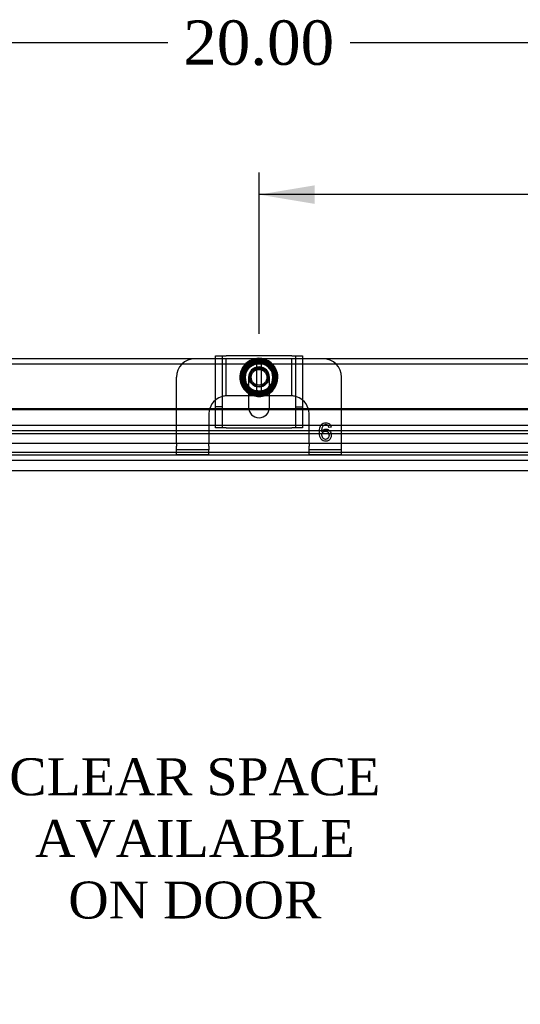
# Model space of a CAD drawing. Header units: inches. Extents: x 0 to 120, y -1 to 80.
# Tile 30 of 64: x 31.34 to 38.11, y 40.53 to 53.85. Entities that reach past the tile are written whole.
import ezdxf
from ezdxf.enums import TextEntityAlignment as Align
from ezdxf.lldxf.tags import DXFTag

# ---------------------------------------------------------------- set-up
doc = ezdxf.new("R2010")
doc.units = ezdxf.units.IN
doc.header["$MEASUREMENT"] = 0
for name, color, linetype in [('COM51497', 7, 'Continuous'), ('COM51498', 7, 'Continuous'), ('COM55380', 7, 'Continuous'), ('COM55430', 7, 'Continuous'), ('COM70220', 7, 'Continuous'), ('Default', 7, 'Continuous'), ('DV3_Default', 7, 'Continuous'), ('SCC19011', 7, 'Continuous'), ('SPR20280', 7, 'Continuous'), ('WAF25367', 7, 'Continuous')]:
    doc.layers.add(name, color=color, linetype=linetype)
doc.styles.add('SEACAD_Times_New_Roman', font='times.ttf')
tags = doc.linetypes.add('HIDDEN2', pattern=[0.1875, 0.125, -0.0625]).pattern_tags.tags
tags[6:7] = [DXFTag(74, 4), DXFTag(75, 0), DXFTag(340, '0'), DXFTag(46, 0.0), DXFTag(50, 0.0), DXFTag(44, 0.0), DXFTag(45, 0.0)]
tags[4:5] = [DXFTag(74, 4), DXFTag(75, 0), DXFTag(340, '0'), DXFTag(46, 0.0), DXFTag(50, 0.0), DXFTag(44, 0.0), DXFTag(45, 0.0)]
doc.dimstyles.new('HAMMOND_(STH_-_120x80)', dxfattribs={"dimtxt": 0.6, "dimasz": 0.75, "dimexe": 0.3, "dimexo": 0.3, "dimgap": 0.15, "dimtad": 0, "dimtih": 1, "dimtoh": 1, "dimzin": 0, "dimdsep": 46, "dimtxsty": 'SEACAD_Times_New_Roman', "dimblk1": '_SE_FILLED', "dimblk2": '_SE_FILLED', "dimsah": 1, "dimcen": 0.3, "dimadec": 0, "dimazin": 0, "dimtfac": 0.8, "dimtofl": 0, "dimtmove": 1, "dimatfit": 3, "dimfxl": 1, "dimtolj": 1, "dimtzin": 0, "dimarcsym": 0})

# ---------------------------------------------------------------- blocks, each defined once
blk = doc.blocks.new('SE2')
at = {"layer": 'COM51497', "color": 7, "linetype": 'Continuous'}
for p, q in [((33.989, 49.301), (34.132, 49.301)), ((33.989, 48.365), (33.989, 49.301)), ((35.023, 49.301), (34.132, 49.301)), ((35.023, 49.301), (35.166, 49.301)), ((35.166, 49.301), (35.166, 48.365)), ((34.437, 48.806), (34.437, 48.606)), ((34.718, 48.606), (34.718, 48.806))]:
    blk.add_line(p, q, dxfattribs=at)
at = {"layer": 'COM51497', "color": 7, "linetype": 'HIDDEN2'}
for p, q in [((34.084, 48.331), (34.084, 49.301)), ((35.071, 49.301), (35.071, 48.331)), ((34.437, 49.012), (34.437, 48.806)), ((34.718, 48.806), (34.718, 49.012)), ((35.165, 49.128), (35.166, 49.128)), ((34.084, 48.615), (33.989, 48.615)), ((35.071, 48.615), (35.166, 48.615)), ((33.989, 48.331), (33.989, 48.365)), ((35.166, 48.365), (35.166, 48.331)), ((34.132, 48.331), (33.989, 48.331)), ((34.132, 48.331), (35.023, 48.331)), ((35.166, 48.331), (35.023, 48.331))]:
    blk.add_line(p, q, dxfattribs=at)
blk.add_arc((34.578, 49.012), 0.141, 0, 180, dxfattribs=at)
at = {"layer": 'COM51497', "color": 7, "linetype": 'Continuous'}
blk.add_arc((34.578, 48.606), 0.141, 180, 0, dxfattribs=at)
at = {"layer": 'COM51498', "color": 7, "linetype": 'Continuous'}
for p, q in [((33.989, 49.262), (33.712, 49.262)), ((35.443, 49.262), (35.166, 49.262)), ((33.462, 48.59), (33.462, 49.012)), ((35.693, 48.59), (35.693, 49.012)), ((34.512, 48.762), (34.437, 48.762)), ((34.718, 48.762), (34.647, 48.762))]:
    blk.add_line(p, q, dxfattribs=at)
at = {"layer": 'COM51498', "color": 7, "linetype": 'HIDDEN2'}
for p, q in [((34.085, 49.262), (33.989, 49.262)), ((34.133, 49.262), (34.085, 49.262)), ((34.138, 49.262), (34.133, 49.262)), ((34.133, 48.762), (34.133, 49.262)), ((34.281, 49.262), (34.138, 49.262)), ((34.522, 49.262), (34.281, 49.262)), ((34.875, 49.262), (34.624, 49.262)), ((35.018, 49.262), (34.875, 49.262)), ((35.023, 49.262), (35.018, 49.262)), ((35.071, 49.262), (35.023, 49.262)), ((35.023, 48.762), (35.023, 49.262)), ((35.166, 49.262), (35.071, 49.262)), ((34.149, 48.762), (34.138, 48.762)), ((34.281, 48.762), (34.149, 48.762)), ((34.437, 48.762), (34.281, 48.762)), ((34.875, 48.762), (34.718, 48.762)), ((35.006, 48.762), (34.875, 48.762)), ((35.018, 48.762), (35.006, 48.762)), ((33.462, 48.114), (33.462, 48.59)), ((33.899, 48.512), (33.899, 48.114)), ((35.256, 48.114), (35.256, 48.512)), ((35.693, 48.114), (35.693, 48.59)), ((35.551, 48.337), (35.521, 48.334)), ((33.462, 48.114), (33.462, 48.08)), ((33.462, 48.03), (33.462, 48.08)), ((33.899, 48.08), (33.899, 48.114)), ((33.899, 48.08), (33.899, 48.03)), ((35.256, 48.114), (35.256, 48.08)), ((35.256, 48.03), (35.256, 48.08)), ((35.693, 48.08), (35.693, 48.114)), ((35.693, 48.03), (35.693, 48.08)), ((33.899, 48.03), (33.462, 48.03)), ((33.462, 47.963), (33.462, 48.03)), ((33.899, 47.963), (33.462, 47.963)), ((33.899, 47.963), (33.899, 48.03)), ((35.693, 48.03), (35.256, 48.03)), ((35.256, 47.963), (35.256, 48.03)), ((35.693, 47.963), (35.256, 47.963)), ((35.693, 47.963), (35.693, 48.03))]:
    blk.add_line(p, q, dxfattribs=at)
for radius in [0.195, 0.125, 0.106]:
    blk.add_circle((34.578, 49.012), radius, dxfattribs=at)
at = {"layer": 'COM51498', "color": 7, "linetype": 'Continuous'}
for centre, start, end in [((33.712, 49.012), 90, 180), ((35.443, 49.012), 0, 90), ((34.149, 48.512), 129.9324, 161.9957), ((35.006, 48.512), 18.0043, 50.0676)]:
    blk.add_arc(centre, 0.25, start, end, dxfattribs=at)
at = {"layer": 'COM51498', "color": 7, "linetype": 'HIDDEN2'}
for centre, start, end in [((34.149, 48.512), 105.0028, 129.9324), ((34.149, 48.512), 93.8357, 105.0028), ((34.149, 48.512), 92.6763, 93.8357), ((35.006, 48.512), 86.1643, 87.3237), ((35.006, 48.512), 74.9972, 86.1643), ((35.006, 48.512), 50.0676, 74.9972), ((34.149, 48.512), 161.9957, 180), ((35.006, 48.512), 0, 18.0043)]:
    blk.add_arc(centre, 0.25, start, end, dxfattribs=at)
for points, knots in [([(35.424, 48.278), (35.431, 48.289), (35.44, 48.297), (35.45, 48.303), (35.461, 48.308), (35.472, 48.311), (35.503, 48.311), (35.52, 48.303), (35.534, 48.288), (35.548, 48.274), (35.555, 48.255), (35.555, 48.216), (35.552, 48.202), (35.545, 48.188), (35.539, 48.175), (35.53, 48.165), (35.518, 48.158), (35.506, 48.151), (35.493, 48.148), (35.454, 48.148), (35.433, 48.157), (35.402, 48.194), (35.394, 48.224), (35.394, 48.314), (35.403, 48.348), (35.42, 48.37), (35.435, 48.388), (35.456, 48.398), (35.501, 48.398), (35.517, 48.392), (35.529, 48.382), (35.542, 48.371), (35.549, 48.356), (35.551, 48.337)], [0, 0, 0, 0, 0.047848, 0.047848, 0.047848, 0.091234, 0.091234, 0.167467, 0.167467, 0.167467, 0.251489, 0.251489, 0.307308, 0.307308, 0.307308, 0.361378, 0.361378, 0.361378, 0.427535, 0.427535, 0.538766, 0.538766, 0.649997, 0.649997, 0.774014, 0.774014, 0.774014, 0.865472, 0.865472, 0.932923, 0.932923, 0.932923, 1, 1, 1, 1]), ([(35.521, 48.334), (35.519, 48.346), (35.515, 48.355), (35.51, 48.36), (35.502, 48.369), (35.492, 48.373), (35.47, 48.373), (35.462, 48.37), (35.454, 48.365), (35.445, 48.358), (35.438, 48.348), (35.432, 48.335), (35.427, 48.321), (35.424, 48.302), (35.424, 48.278)], [0, 0, 0, 0, 0.153649, 0.153649, 0.153649, 0.336794, 0.336794, 0.482815, 0.482815, 0.482815, 0.688895, 0.688895, 0.688895, 1, 1, 1, 1]), ([(35.428, 48.231), (35.428, 48.221), (35.43, 48.211), (35.439, 48.192), (35.445, 48.185), (35.461, 48.175), (35.469, 48.172), (35.478, 48.173), (35.491, 48.173), (35.502, 48.178), (35.511, 48.188), (35.52, 48.198), (35.524, 48.212), (35.524, 48.246), (35.52, 48.259), (35.511, 48.269), (35.502, 48.279), (35.491, 48.284), (35.463, 48.284), (35.452, 48.279), (35.433, 48.259), (35.428, 48.247), (35.428, 48.231)], [0, 0, 0, 0, 0.086691, 0.086691, 0.173381, 0.173381, 0.260072, 0.260072, 0.260072, 0.37344, 0.37344, 0.37344, 0.5092, 0.5092, 0.639932, 0.639932, 0.639932, 0.762812, 0.762812, 0.881406, 0.881406, 1, 1, 1, 1])]:
    blk.add_open_spline(points, degree=3, knots=knots, dxfattribs=at)
at = {"layer": 'COM55380', "color": 7, "linetype": 'Continuous'}
for p, q in [((33.712, 49.262), (24.656, 49.262)), ((44.5, 49.262), (35.443, 49.262))]:
    blk.add_line(p, q, dxfattribs=at)
at = {"layer": 'COM55380', "color": 7, "linetype": 'HIDDEN2'}
for p, q in [((44.5, 49.19), (24.656, 49.19)), ((43.291, 48.117), (25.864, 48.117)), ((43.187, 47.959), (25.969, 47.959)), ((43.187, 47.887), (25.969, 47.887))]:
    blk.add_line(p, q, dxfattribs=at)
at = {"layer": 'COM55430', "color": 7, "linetype": 'Continuous'}
for p, q in [((26.608, 48.59), (33.989, 48.59)), ((26.608, 48.577), (33.989, 48.577)), ((34.438, 48.59), (34.717, 48.59)), ((34.44, 48.577), (34.715, 48.577)), ((35.166, 48.59), (42.486, 48.59)), ((35.166, 48.577), (42.486, 48.577)), ((25.525, 48.365), (43.569, 48.365))]:
    blk.add_line(p, q, dxfattribs=at)
at = {"layer": 'COM55430', "color": 7, "linetype": 'HIDDEN2'}
for p, q in [((33.989, 48.59), (34.438, 48.59)), ((33.989, 48.577), (34.44, 48.577)), ((34.715, 48.577), (35.166, 48.577)), ((34.717, 48.59), (35.166, 48.59)), ((25.525, 48.293), (43.569, 48.293))]:
    blk.add_line(p, q, dxfattribs=at)
at = {"layer": 'COM70220', "color": 7, "linetype": 'HIDDEN2'}
for p, q in [((43.063, 48.247), (26.093, 48.247)), ((43.063, 48.246), (26.093, 48.246)), ((43.063, 47.997), (26.093, 47.997)), ((43.063, 47.748), (26.093, 47.748)), ((43.063, 47.747), (26.093, 47.747))]:
    blk.add_line(p, q, dxfattribs=at)
at = {"layer": 'SCC19011', "color": 7, "linetype": 'Continuous'}
for p, q in [((34.469, 49.227), (34.337, 49.012)), ((34.544, 49.227), (34.469, 49.227)), ((34.612, 49.227), (34.544, 49.227)), ((34.544, 49.227), (34.544, 49.207)), ((34.544, 49.207), (34.544, 49.197)), ((34.544, 49.197), (34.544, 48.828)), ((34.687, 49.227), (34.612, 49.227)), ((34.612, 49.207), (34.612, 49.227)), ((34.612, 49.197), (34.612, 49.207)), ((34.612, 48.828), (34.612, 49.197)), ((34.819, 49.012), (34.687, 49.227)), ((34.337, 49.012), (34.469, 48.797)), ((34.687, 48.797), (34.819, 49.012)), ((34.469, 48.797), (34.544, 48.797)), ((34.544, 48.828), (34.544, 48.818)), ((34.544, 48.818), (34.544, 48.797)), ((34.544, 48.797), (34.612, 48.797)), ((34.612, 48.818), (34.612, 48.828)), ((34.612, 48.797), (34.612, 48.818)), ((34.612, 48.797), (34.687, 48.797))]:
    blk.add_line(p, q, dxfattribs=at)
at = {"layer": 'SCC19011', "color": 7, "linetype": 'HIDDEN2'}
blk.add_circle((34.578, 49.012), 0.122, dxfattribs=at)
at = {"layer": 'SCC19011', "color": 7, "linetype": 'Continuous'}
for radius, start, end in [(0.188, 100.4474, 259.5526), (0.187, 280.4474, 79.5526)]:
    blk.add_arc((34.578, 49.012), radius, start, end, dxfattribs=at)
at = {"layer": 'SPR20280', "color": 7, "linetype": 'HIDDEN2'}
for p, q in [((34.578, 49.195), (34.578, 49.23)), ((34.763, 48.828), (34.738, 48.852))]:
    blk.add_line(p, q, dxfattribs=at)
for points, knots in [([(34.358, 48.89), (34.361, 48.885), (34.38, 48.853), (34.429, 48.802), (34.516, 48.762), (34.611, 48.756), (34.702, 48.785), (34.776, 48.845), (34.824, 48.928), (34.838, 49.022), (34.817, 49.116), (34.764, 49.195), (34.687, 49.251), (34.594, 49.274), (34.499, 49.263), (34.415, 49.219), (34.351, 49.147), (34.318, 49.058), (34.318, 48.962), (34.352, 48.875), (34.398, 48.822), (34.429, 48.799), (34.436, 48.794)], [0.7535329, 0.7535329, 0.7535329, 0.7535329, 0.7557863, 0.7668873, 0.7779898, 0.7890906, 0.8001915, 0.8112914, 0.8223931, 0.8334948, 0.8445983, 0.8557003, 0.8668021, 0.8779027, 0.8890041, 0.9001067, 0.9112098, 0.9223136, 0.9334157, 0.9445065, 0.955056, 0.9580988, 0.9580988, 0.9580988, 0.9580988]), ([(34.578, 49.23), (34.544, 49.227), (34.482, 49.218), (34.4, 49.153), (34.358, 49.064), (34.356, 48.968), (34.394, 48.88), (34.465, 48.815), (34.556, 48.786), (34.651, 48.796), (34.734, 48.845), (34.789, 48.923), (34.808, 49.018), (34.786, 49.111), (34.728, 49.188), (34.644, 49.234), (34.549, 49.243), (34.458, 49.212), (34.387, 49.147), (34.349, 49.059), (34.349, 48.963), (34.388, 48.875), (34.458, 48.81), (34.549, 48.779), (34.644, 48.786), (34.729, 48.831), (34.789, 48.906), (34.815, 48.998), (34.802, 49.093), (34.752, 49.175), (34.674, 49.231), (34.581, 49.252), (34.487, 49.234), (34.407, 49.181), (34.354, 49.102), (34.337, 49.007), (34.357, 48.914), (34.412, 48.835), (34.493, 48.785), (34.588, 48.769), (34.681, 48.792), (34.759, 48.848), (34.808, 48.93), (34.823, 49.024), (34.8, 49.117), (34.743, 49.195), (34.661, 49.244), (34.567, 49.259), (34.474, 49.237), (34.396, 49.181), (34.345, 49.1), (34.329, 49.006), (34.349, 48.912), (34.403, 48.834), (34.483, 48.781), (34.577, 48.762), (34.658, 48.776), (34.703, 48.8), (34.719, 48.811)], [0, 0, 0, 0, 0.0109333, 0.0236487, 0.0345857, 0.0456072, 0.0566993, 0.0677916, 0.0788813, 0.0899732, 0.1010652, 0.1121593, 0.123253, 0.1343442, 0.1454373, 0.156529, 0.1676234, 0.1787178, 0.1898116, 0.200905, 0.2119972, 0.2230929, 0.2341872, 0.2452831, 0.2563771, 0.2674708, 0.2785654, 0.28966, 0.3007576, 0.3118528, 0.3229492, 0.3340432, 0.3451384, 0.3562353, 0.3673323, 0.3784297, 0.3895246, 0.4006213, 0.4117166, 0.4228156, 0.4339132, 0.4450112, 0.4561079, 0.4672039, 0.4783017, 0.4893995, 0.5004992, 0.5115966, 0.5226954, 0.5337915, 0.544891, 0.5559893, 0.5670899, 0.5781889, 0.5892874, 0.6003855, 0.6114838, 0.6182179, 0.6182179, 0.6182179, 0.6182179]), ([(34.738, 48.852), (34.716, 48.833), (34.67, 48.799), (34.577, 48.78), (34.492, 48.8), (34.422, 48.844), (34.374, 48.909), (34.351, 48.987), (34.357, 49.068), (34.39, 49.142), (34.449, 49.199), (34.523, 49.233), (34.605, 49.237), (34.683, 49.213), (34.746, 49.162), (34.788, 49.092), (34.802, 49.011), (34.787, 48.931), (34.743, 48.862), (34.678, 48.813), (34.626, 48.798), (34.6, 48.796)], [0, 0, 0, 0, 0.0112469, 0.0252682, 0.0367371, 0.0476376, 0.0587408, 0.0698533, 0.080966, 0.0920765, 0.1031883, 0.1142994, 0.1254131, 0.1365249, 0.147638, 0.1587478, 0.1698589, 0.1809689, 0.1920812, 0.2031927, 0.2141853, 0.2141853, 0.2141853, 0.2141853]), ([(34.401, 49.121), (34.408, 49.132), (34.433, 49.164), (34.487, 49.204), (34.567, 49.223), (34.647, 49.211), (34.718, 49.169), (34.766, 49.104), (34.787, 49.025), (34.775, 48.944), (34.733, 48.873), (34.667, 48.825), (34.588, 48.805), (34.507, 48.818), (34.437, 48.861), (34.39, 48.928), (34.372, 49.008), (34.387, 49.088), (34.433, 49.156), (34.501, 49.202), (34.582, 49.216), (34.661, 49.197), (34.728, 49.149), (34.769, 49.078), (34.779, 48.997), (34.755, 48.918), (34.703, 48.855), (34.629, 48.819), (34.547, 48.815), (34.471, 48.845), (34.413, 48.902), (34.382, 48.979), (34.386, 49.06), (34.422, 49.134), (34.486, 49.186), (34.565, 49.208), (34.646, 49.196), (34.701, 49.16), (34.725, 49.131), (34.731, 49.122)], [0.464438, 0.464438, 0.464438, 0.464438, 0.4698156, 0.4809232, 0.4920326, 0.503138, 0.5142446, 0.52535, 0.5364578, 0.547565, 0.5586721, 0.5697781, 0.5808823, 0.5919888, 0.603094, 0.6142018, 0.6253066, 0.6364118, 0.6475152, 0.6586197, 0.6697249, 0.6808298, 0.6919358, 0.7030382, 0.714142, 0.7252447, 0.7363492, 0.7474536, 0.7585562, 0.7696589, 0.7807596, 0.7918635, 0.8029663, 0.8140692, 0.8251712, 0.836271, 0.8473724, 0.8584731, 0.862923, 0.862923, 0.862923, 0.862923]), ([(34.406, 48.944), (34.399, 48.961), (34.389, 49.005), (34.399, 49.07), (34.432, 49.131), (34.493, 49.183), (34.545, 49.192), (34.578, 49.195)], [0.95046325, 0.95046325, 0.95046325, 0.95046325, 0.95824793, 0.96865358, 0.9770936, 0.98730809, 1, 1, 1, 1]), ([(34.431, 49.169), (34.437, 49.175), (34.464, 49.197), (34.52, 49.224), (34.602, 49.23), (34.674, 49.207), (34.713, 49.178), (34.728, 49.163)], [0.28879014, 0.28879014, 0.28879014, 0.28879014, 0.29207573, 0.30318617, 0.31429358, 0.32540417, 0.3342706, 0.3342706, 0.3342706, 0.3342706]), ([(34.369, 48.958), (34.368, 48.963), (34.361, 48.993), (34.361, 49.031), (34.368, 49.063), (34.37, 49.069)], [0.25678082, 0.25678082, 0.25678082, 0.25678082, 0.25874448, 0.26985449, 0.27231226, 0.27231226, 0.27231226, 0.27231226]), ([(34.388, 48.927), (34.388, 48.927), (34.377, 48.952), (34.365, 49.005), (34.375, 49.064), (34.387, 49.093), (34.389, 49.098)], [0.43640128, 0.43640128, 0.43640128, 0.43640128, 0.43649234, 0.44759977, 0.45870607, 0.46079764, 0.46079764, 0.46079764, 0.46079764]), ([(34.779, 49.078), (34.787, 49.054), (34.793, 49.007), (34.784, 48.961), (34.777, 48.941)], [0.3480461, 0.3480461, 0.3480461, 0.3480461, 0.35873317, 0.3673569, 0.3673569, 0.3673569, 0.3673569]), ([(34.732, 48.869), (34.729, 48.866), (34.707, 48.844), (34.658, 48.812), (34.578, 48.798), (34.497, 48.813), (34.445, 48.848), (34.422, 48.874), (34.417, 48.88)], [0.37922098, 0.37922098, 0.37922098, 0.37922098, 0.38094922, 0.39205781, 0.40316665, 0.41427643, 0.42538516, 0.42868152, 0.42868152, 0.42868152, 0.42868152]), ([(34.558, 48.796), (34.545, 48.797), (34.506, 48.804), (34.465, 48.825), (34.441, 48.845), (34.437, 48.848)], [0.21995858, 0.21995858, 0.21995858, 0.21995858, 0.22541447, 0.23652458, 0.23853227, 0.23853227, 0.23853227, 0.23853227]), ([(34.626, 48.832), (34.624, 48.832), (34.596, 48.825), (34.564, 48.825), (34.535, 48.831), (34.533, 48.832)], [0.91315801, 0.91315801, 0.91315801, 0.91315801, 0.91397592, 0.92507741, 0.92612869, 0.92612869, 0.92612869, 0.92612869])]:
    blk.add_open_spline(points, degree=3, knots=knots, dxfattribs=at)
at = {"layer": 'SPR20280', "color": 7, "linetype": 'Continuous'}
blk.add_open_spline([(34.436, 48.794), (34.456, 48.782), (34.502, 48.76), (34.581, 48.747), (34.662, 48.761), (34.704, 48.784), (34.719, 48.794)], degree=3, knots=[0.95809881, 0.95809881, 0.95809881, 0.95809881, 0.9661238, 0.97598802, 0.98694613, 0.99365696, 0.99365696, 0.99365696, 0.99365696], dxfattribs=at)
at = {"layer": 'SPR20280', "color": 7, "linetype": 'HIDDEN2'}
blk.add_open_spline([(34.719, 48.794), (34.734, 48.804), (34.748, 48.815), (34.763, 48.828)], degree=3, dxfattribs=at)
at = {"layer": 'WAF25367', "color": 7, "linetype": 'Continuous'}
blk.add_circle((34.578, 49.012), 0.25, dxfattribs=at)
at = {"layer": 'WAF25367', "color": 7, "linetype": 'HIDDEN2'}
blk.add_circle((34.578, 49.012), 0.133, dxfattribs=at)
at = {"layer": 'DV3_Default', "insert": (33.71, 43.86), "char_height": 0.5, "width": 4.96623, "attachment_point": 2}
blk.add_mtext('{\\fTimes New Roman|b0||i0||c0|p34;\\C7;\\H0.5;\\W1.;CLEAR SPACE\\P}{\\fTimes New Roman|b0||i0||c0|p34;\\C7;\\H0.5;\\W1.;AVAILABLE\\P}{\\fTimes New Roman|b0||i0||c0|p34;\\C7;\\H0.5;\\W1.;ON DOOR}', dxfattribs=at)
blk = doc.blocks.new('DMBLK354')
at = {"layer": 'Default', "linetype": 'Continuous'}
for points in [[(20.099, 48.512), (20.349, 48.512), (20.224, 49.262)], [(20.099, 30.012), (20.224, 29.262), (20.349, 30.012)]]:
    blk.add_hatch(color=7, dxfattribs=at).paths.add_polyline_path(points)
at = {"layer": 'Default', "color": 7, "linetype": 'Continuous'}
for p, q in [((24.356, 49.262), (19.924, 49.262)), ((20.224, 49.262), (20.224, 39.772)), ((20.224, 38.962), (20.224, 29.262)), ((24.356, 29.262), (19.924, 29.262))]:
    blk.add_line(p, q, dxfattribs=at)
at = {"layer": 'Default', "color": 7, "linetype": 'Continuous', "style": 'SEACAD_Times_New_Roman'}
blk.add_text('20.00', height=0.6, dxfattribs=at).set_placement((19.2, 39.562), align=Align.TOP_LEFT)
blk = doc.blocks.new('_SE_FILLED')
at = {"color": 0}
blk.add_line((0, 0), (-1, 0), dxfattribs=at)
blk.add_solid([(0, 0), (-1, -0.1665), (-1, 0.1665), (0, 0)], dxfattribs=at)
blk = doc.blocks.new('DMBLK357')
at = {"layer": 'Default', "linetype": 'Continuous'}
for points in [[(25.328, 53.663), (24.578, 53.538), (25.328, 53.413)], [(43.828, 53.663), (43.828, 53.413), (44.578, 53.538)]]:
    blk.add_hatch(color=7, dxfattribs=at).paths.add_polyline_path(points)
at = {"layer": 'Default', "color": 7, "linetype": 'Continuous'}
for p, q in [((24.578, 49.485), (24.578, 53.838)), ((44.578, 49.485), (44.578, 53.838)), ((24.578, 53.538), (33.344, 53.538)), ((35.811, 53.538), (44.578, 53.538))]:
    blk.add_line(p, q, dxfattribs=at)
at = {"layer": 'Default', "color": 7, "linetype": 'Continuous', "style": 'SEACAD_Times_New_Roman'}
blk.add_text('20.00', height=0.6, dxfattribs=at).set_placement((33.554, 53.838), align=Align.TOP_LEFT)
blk = doc.blocks.new('DMBLK365')
at = {"layer": 'Default', "linetype": 'Continuous'}
for points in [[(35.328, 51.608), (34.578, 51.483), (35.328, 51.358)], [(43.828, 51.608), (43.828, 51.358), (44.578, 51.483)]]:
    blk.add_hatch(color=7, dxfattribs=at).paths.add_polyline_path(points)
at = {"layer": 'Default', "color": 7, "linetype": 'Continuous'}
for p, q in [((34.578, 49.601), (34.578, 51.783)), ((44.578, 49.485), (44.578, 51.783)), ((38.344, 51.483), (34.578, 51.483)), ((44.578, 51.483), (40.811, 51.483))]:
    blk.add_line(p, q, dxfattribs=at)
at = {"layer": 'Default', "color": 7, "linetype": 'Continuous', "style": 'SEACAD_Times_New_Roman'}
for s, p in [('10.00', (38.554, 51.783)), ('TYP', (38.739, 50.883))]:
    blk.add_text(s, height=0.6, dxfattribs=at).set_placement(p, align=Align.TOP_LEFT)

msp = doc.modelspace()

# ---------------------------------------------------------------- block references
at = {"layer": 'Default'}
msp.add_blockref('SE2', (0, 0), dxfattribs=at)

# ---------------------------------------------------------------- dimensions: what is measured, and where the dimension line sits
at = {"layer": 'Default', "color": 7, "linetype": 'Continuous'}
for base, p1, p2, angle, picture, middle, dimtype in [((24.578, 53.538), (24.578, 49.185), (44.578, 49.185), 0, 'DMBLK357', (34.578, 53.538), 161), ((20.224, 29.262), (44.5, 49.262), (24.656, 29.262), 90, 'DMBLK354', (20.224, 39.262), 160)]:
    dim = msp.add_linear_dim(base=base, p1=p1, p2=p2, angle=angle, text='\\A1;<>', dimstyle='HAMMOND_(STH_-_120x80)', override={"dimtmove": 0}, dxfattribs=at)
    dim.commit()
    dim.dimension.update_dxf_attribs({"geometry": picture, "text_midpoint": middle, "dimtype": dimtype})
dim = msp.add_linear_dim(base=(34.578, 51.483), p1=(44.578, 49.185), p2=(34.578, 49.301), text='\\A1;<>\\PTYP', dimstyle='HAMMOND_(STH_-_120x80)', override={"dimtmove": 0}, dxfattribs=at)
dim.commit()
dim.dimension.update_dxf_attribs({"geometry": 'DMBLK365', "text_midpoint": (39.578, 51.483), "dimtype": 160})

doc.saveas('drawing.dxf')
